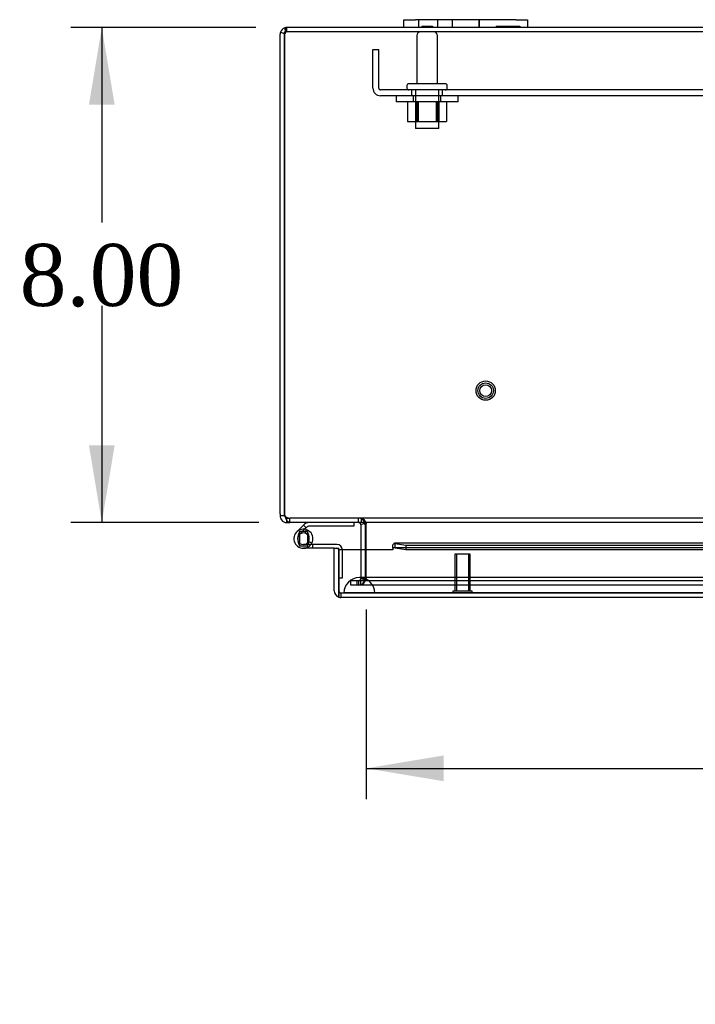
# Model space of a CAD drawing. Header units: inches. Extents: x 1 to 240, y -1 to 159.
# Tile 38 of 65: x 54 to 65, y 126 to 142. Entities that reach past the tile are written whole.
import ezdxf
from ezdxf.enums import TextEntityAlignment as Align
from ezdxf.lldxf.tags import DXFTag

# ---------------------------------------------------------------- set-up
doc = ezdxf.new("R2010")
doc.units = ezdxf.units.IN
doc.header["$MEASUREMENT"] = 0
for name, color, linetype in [('COM40679', 7, 'Continuous'), ('COM48573', 7, 'Continuous'), ('COM48603', 7, 'Continuous'), ('COM70220', 7, 'Continuous'), ('Default', 7, 'Continuous'), ('FET07720', 7, 'Continuous'), ('HNG10620-32B', 7, 'Continuous'), ('HNG10620-32C', 7, 'Continuous'), ('HNG10620-32P', 7, 'Continuous'), ('NTS166105', 7, 'Continuous'), ('STD26089', 7, 'Continuous'), ('STD26258', 7, 'Continuous'), ('WAF25059', 7, 'Continuous')]:
    doc.layers.add(name, color=color, linetype=linetype)
doc.styles.add('SEACAD_Times_New_Roman', font='times.ttf')
tags = doc.linetypes.add('HIDDEN2', pattern=[0.1875, 0.125, -0.0625]).pattern_tags.tags
tags[6:7] = [DXFTag(74, 4), DXFTag(75, 0), DXFTag(340, '0'), DXFTag(46, 0.0), DXFTag(50, 0.0), DXFTag(44, 0.0), DXFTag(45, 0.0)]
tags[4:5] = [DXFTag(74, 4), DXFTag(75, 0), DXFTag(340, '0'), DXFTag(46, 0.0), DXFTag(50, 0.0), DXFTag(44, 0.0), DXFTag(45, 0.0)]
doc.dimstyles.new('HAMMOND_(STH_-_240x160)', dxfattribs={"dimtxt": 1, "dimasz": 1.25, "dimexe": 0.5, "dimexo": 0.5, "dimgap": 0.25, "dimtad": 0, "dimtih": 1, "dimtoh": 1, "dimlfac": 0.125, "dimzin": 0, "dimdsep": 46, "dimtxsty": 'SEACAD_Times_New_Roman', "dimblk1": '_SE_FILLED', "dimblk2": '_SE_FILLED', "dimsah": 1, "dimcen": 0.5, "dimadec": 0, "dimazin": 0, "dimtfac": 0.8, "dimtofl": 0, "dimtmove": 0, "dimatfit": 3, "dimfxl": 1, "dimtolj": 1, "dimtzin": 0, "dimarcsym": 0})

# ---------------------------------------------------------------- blocks, each defined once
blk = doc.blocks.new('SE7')
at = {"layer": 'COM40679', "color": 7, "linetype": 'HIDDEN2'}
for p, q in [((59.301, 140.8), (59.301, 141.425)), ((59.301, 141.425), (59.396, 141.425)), ((59.396, 140.8), (59.396, 141.425)), ((80.176, 140.77), (59.426, 140.77)), ((80.176, 140.675), (59.426, 140.675)), ((59.926, 140.77), (59.926, 140.675)), ((60.426, 140.675), (60.426, 140.77))]:
    blk.add_line(p, q, dxfattribs=at)
for radius in [0.125, 0.03]:
    blk.add_arc((59.426, 140.8), radius, 180, 270, dxfattribs=at)
at = {"layer": 'COM48573', "color": 7, "linetype": 'HIDDEN2'}
for p, q in [((57.894, 141.697), (57.894, 141.748)), ((57.909, 141.707), (57.909, 141.779)), ((81.693, 141.707), (57.909, 141.707)), ((57.909, 133.851), (57.956, 133.851)), ((57.909, 133.813), (57.909, 133.851)), ((57.956, 133.779), (57.956, 133.851)), ((81.646, 133.851), (57.956, 133.851)), ((59.068, 133.779), (59.068, 133.851)), ((59.115, 133.779), (59.115, 133.851)), ((59.168, 133.764), (59.174, 133.765)), ((59.194, 133.751), (59.194, 133.765)), ((59.104, 133.336), (59.104, 132.876)), ((59.176, 133.336), (59.176, 132.876)), ((59.194, 132.876), (59.194, 133.336)), ((58.946, 132.766), (58.946, 132.838)), ((59.023, 132.838), (58.946, 132.838)), ((59.043, 132.838), (59.023, 132.838)), ((59.088, 132.838), (59.043, 132.838)), ((59.043, 132.838), (59.043, 132.766)), ((59.068, 132.838), (59.068, 132.766)), ((80.515, 132.838), (59.088, 132.838)), ((59.101, 132.838), (59.101, 132.766)), ((59.104, 132.876), (59.104, 132.874)), ((59.176, 132.876), (59.104, 132.876)), ((59.104, 132.874), (59.176, 132.874)), ((59.176, 132.876), (59.176, 132.874)), ((59.193, 132.874), (59.194, 132.876)), ((59.023, 132.766), (58.946, 132.766)), ((59.043, 132.766), (59.023, 132.766)), ((59.088, 132.766), (59.043, 132.766)), ((80.515, 132.766), (59.088, 132.766))]:
    blk.add_line(p, q, dxfattribs=at)
at = {"layer": 'COM48573', "color": 7, "linetype": 'Continuous'}
for p, q in [((59.801, 141.779), (57.909, 141.779)), ((77.801, 141.779), (61.801, 141.779)), ((57.801, 133.92), (57.801, 141.671)), ((57.806, 141.703), (57.873, 141.682)), ((57.873, 141.671), (57.873, 141.703)), ((57.873, 141.682), (57.873, 141.671)), ((57.873, 133.92), (57.873, 141.671)), ((57.873, 141.671), (57.873, 133.92)), ((57.801, 133.92), (57.801, 133.887)), ((57.873, 133.887), (57.801, 133.887)), ((57.873, 133.887), (57.873, 133.92)), ((57.909, 133.779), (57.909, 133.813)), ((57.909, 133.779), (57.956, 133.779)), ((68.73, 133.779), (57.956, 133.779)), ((59.104, 133.751), (59.168, 133.764)), ((59.104, 133.743), (59.104, 133.336)), ((59.176, 133.743), (59.176, 133.336)), ((59.194, 133.743), (59.194, 133.751)), ((59.194, 133.336), (59.194, 133.743))]:
    blk.add_line(p, q, dxfattribs=at)
for centre, radius, start, end in [((57.909, 141.671), 0.108, 108.1223, 162.8887), ((57.909, 141.671), 0.108, 90, 108.1223), ((58.668, 141.897), 0.802, 188.8062, 192.7764), ((58.671, 141.897), 0.804, 188.7792, 192.7493), ((57.909, 141.671), 0.108, 162.8887, 180), ((57.909, 133.887), 0.108, 180, 216.9906), ((57.909, 133.887), 0.108, 216.9906, 270), ((57.973, 133.92), 0.1, 180, 199.4457), ((57.909, 133.887), 0.036, 180, 216.9906), ((58.055, 133.914), 0.178, 188.7341, 211.1626), ((59.068, 133.743), 0.036, 11.8197, 89.9999), ((59.068, 133.743), 0.036, 0, 11.8196), ((59.106, 133.628), 0.151, 53.9395, 86.2643), ((59.068, 133.743), 0.108, 0, 11.8196)]:
    blk.add_arc(centre, radius, start, end, dxfattribs=at)
at = {"layer": 'COM48573', "color": 7, "linetype": 'HIDDEN2'}
for centre, radius, start, end in [((58.671, 141.897), 0.804, 188.7792, 190.4215), ((58.668, 141.897), 0.802, 188.8062, 190.4696), ((57.909, 141.671), 0.036, 162.1888, 180), ((57.909, 141.671), 0.036, 121.8857, 162.1888), ((58.668, 141.897), 0.802, 192.7764, 194.0612), ((58.671, 141.897), 0.804, 192.7493, 194.0193), ((57.909, 141.671), 0.036, 90, 121.8857), ((57.926, 133.914), 0.0541, 210.2275, 244.6436), ((57.909, 133.887), 0.036, 216.9906, 270), ((57.96, 133.97), 0.119, 241.5722, 268.4858), ((59.068, 133.743), 0.108, 11.8196, 90), ((59.068, 132.874), 0.108, 270, 0), ((59.068, 132.874), 0.036, 270, 0)]:
    blk.add_arc(centre, radius, start, end, dxfattribs=at)
at = {"layer": 'COM48573', "color": 7, "linetype": 'Continuous'}
blk.add_ellipse((57.909, 141.671), major_axis=(0, -0.108), ratio=0.996907, start_param=3.141593, end_param=3.457887, dxfattribs=at)
at = {"layer": 'COM48573', "color": 7, "linetype": 'HIDDEN2'}
for major_axis, start_param, end_param in [((0, 0.036), 1.259933, 1.570796), ((0, -0.036), 3.141593, 3.698102)]:
    blk.add_ellipse((57.909, 141.671), major_axis=major_axis, ratio=0.996907, start_param=start_param, end_param=end_param, dxfattribs=at)
at = {"layer": 'COM48573', "color": 7, "linetype": 'Continuous'}
for points, knots in [([(57.873, 141.703), (57.877, 141.706), (57.88, 141.709), (57.885, 141.717), (57.887, 141.72), (57.891, 141.728), (57.892, 141.732), (57.893, 141.739), (57.894, 141.743), (57.894, 141.753), (57.893, 141.759), (57.889, 141.766), (57.887, 141.768), (57.882, 141.771), (57.879, 141.773), (57.876, 141.774)], [0, 0, 0, 0, 0.125, 0.125, 0.25, 0.25, 0.375, 0.375, 0.5, 0.5, 0.75, 0.75, 0.875, 0.875, 1, 1, 1, 1]), ([(57.956, 133.779), (57.947, 133.779), (57.939, 133.783), (57.921, 133.798), (57.912, 133.809), (57.903, 133.822)], [0, 0, 0, 0, 0.5, 0.5, 1, 1, 1, 1])]:
    blk.add_open_spline(points, degree=3, knots=knots, dxfattribs=at)
at = {"layer": 'COM48573', "color": 7, "linetype": 'HIDDEN2'}
for points, knots in [([(57.875, 141.682), (57.878, 141.683), (57.881, 141.684), (57.886, 141.687), (57.889, 141.688), (57.892, 141.692), (57.894, 141.695), (57.894, 141.699), (57.892, 141.701), (57.89, 141.702)], [0, 0, 0, 0, 0.25, 0.25, 0.5, 0.5, 0.75, 0.75, 1, 1, 1, 1]), ([(57.903, 133.822), (57.912, 133.809), (57.921, 133.798), (57.939, 133.783), (57.947, 133.779), (57.956, 133.779)], [0, 0, 0, 0, 0.5, 0.5, 1, 1, 1, 1]), ([(59.194, 133.765), (59.188, 133.777), (59.181, 133.789), (59.168, 133.81), (59.162, 133.819), (59.148, 133.835), (59.142, 133.841), (59.129, 133.849), (59.122, 133.851), (59.115, 133.851)], [0, 0, 0, 0, 0.25, 0.25, 0.5, 0.5, 0.75, 0.75, 1, 1, 1, 1]), ([(59.115, 133.851), (59.122, 133.851), (59.129, 133.849), (59.142, 133.841), (59.148, 133.835), (59.162, 133.819), (59.168, 133.81), (59.181, 133.789), (59.188, 133.777), (59.194, 133.765)], [0, 0, 0, 0, 0.25, 0.25, 0.5, 0.5, 0.75, 0.75, 1, 1, 1, 1]), ([(59.193, 132.874), (59.185, 132.86), (59.177, 132.846), (59.162, 132.82), (59.155, 132.808), (59.139, 132.788), (59.132, 132.78), (59.117, 132.769), (59.109, 132.766), (59.101, 132.766)], [0, 0, 0, 0, 0.25, 0.25, 0.5, 0.5, 0.75, 0.75, 1, 1, 1, 1]), ([(59.193, 132.874), (59.177, 132.865), (59.162, 132.855), (59.132, 132.842), (59.117, 132.838), (59.101, 132.838)], [0, 0, 0, 0, 0.5, 0.5, 1, 1, 1, 1])]:
    blk.add_open_spline(points, degree=3, knots=knots, dxfattribs=at)
at = {"layer": 'COM48603', "color": 7, "linetype": 'Continuous'}
for p, q in [((58.676, 133.364), (58.748, 133.364)), ((58.676, 132.677), (58.676, 133.364)), ((58.748, 132.677), (58.748, 133.364)), ((58.748, 133.336), (58.748, 132.677)), ((59.623, 133.336), (58.748, 133.336)), ((59.623, 133.364), (59.623, 133.419)), ((59.623, 133.364), (59.623, 133.336)), ((69.213, 133.444), (59.652, 133.444)), ((59.659, 133.443), (59.832, 133.413)), ((59.659, 133.372), (59.659, 133.443)), ((59.659, 133.372), (59.832, 133.342)), ((59.832, 133.413), (69.213, 133.413)), ((59.832, 133.413), (59.832, 133.342)), ((59.832, 133.342), (69.213, 133.342)), ((58.748, 132.677), (58.748, 132.575)), ((58.748, 132.575), (58.748, 132.677)), ((80.756, 132.569), (58.784, 132.569))]:
    blk.add_line(p, q, dxfattribs=at)
at = {"layer": 'COM48603', "color": 7, "linetype": 'HIDDEN2'}
for p, q in [((79.889, 133.372), (59.652, 133.372)), ((80.756, 132.641), (58.784, 132.641)), ((58.784, 132.641), (58.784, 132.569))]:
    blk.add_line(p, q, dxfattribs=at)
at = {"layer": 'COM48603', "color": 7, "linetype": 'Continuous'}
for centre, radius, start, end in [((59.652, 133.319), 0.0534, 98.3402, 122.4219), ((59.652, 133.319), 0.0534, 82.6265, 90.2336), ((58.784, 132.677), 0.108, 180, 250.5288), ((58.784, 132.677), 0.108, 250.5288, 270)]:
    blk.add_arc(centre, radius, start, end, dxfattribs=at)
at = {"layer": 'COM48603', "color": 7, "linetype": 'HIDDEN2'}
blk.add_arc((58.784, 132.677), 0.036, 180, 270, dxfattribs=at)
blk.add_ellipse((58.784, 132.677), major_axis=(0, 0.036), ratio=0.997813, start_param=1.570796, end_param=3.141593, dxfattribs=at)
at = {"layer": 'COM48603', "color": 7, "linetype": 'Continuous'}
blk.add_ellipse((58.784, 132.677), major_axis=(0, 0.108), ratio=0.997813, start_param=2.801756, end_param=3.141593, dxfattribs=at)
blk.add_open_spline([(59.659, 133.443), (59.653, 133.445), (59.647, 133.445), (59.635, 133.436), (59.629, 133.429), (59.623, 133.419)], degree=3, knots=[0, 0, 0, 0, 0.5, 0.5, 1, 1, 1, 1], dxfattribs=at)
at = {"layer": 'COM70220', "color": 7, "linetype": 'HIDDEN2'}
for p, q in [((59.332, 132.891), (59.082, 132.891)), ((80.27, 132.891), (59.332, 132.891)), ((59.082, 132.645), (58.833, 132.643)), ((58.833, 132.643), (58.833, 132.642)), ((59.332, 132.643), (58.833, 132.643)), ((59.332, 132.642), (58.833, 132.642)), ((59.331, 132.643), (59.082, 132.645)), ((59.332, 132.645), (59.082, 132.645)), ((59.331, 132.642), (59.331, 132.643)), ((80.27, 132.645), (59.332, 132.645)), ((80.27, 132.643), (59.332, 132.643)), ((80.27, 132.642), (59.332, 132.642))]:
    blk.add_line(p, q, dxfattribs=at)
blk.add_arc((59.082, 132.641), 0.25, 0, 180, dxfattribs=at)
at = {"layer": 'FET07720', "color": 7, "linetype": 'Continuous'}
for p, q in [((59.801, 141.904), (59.989, 141.904)), ((59.801, 141.779), (59.801, 141.904)), ((59.989, 141.779), (59.801, 141.779)), ((61.614, 141.904), (59.989, 141.904)), ((61.614, 141.779), (59.989, 141.779)), ((61.614, 141.904), (61.801, 141.904)), ((61.801, 141.779), (61.614, 141.779)), ((61.801, 141.904), (61.801, 141.779))]:
    blk.add_line(p, q, dxfattribs=at)
at = {"layer": 'FET07720', "color": 7, "linetype": 'HIDDEN2'}
for p, q in [((60.036, 141.904), (60.036, 141.779)), ((60.091, 141.799), (60.091, 141.779)), ((60.091, 141.799), (60.21, 141.799)), ((60.12, 141.799), (60.12, 141.779)), ((60.207, 141.799), (60.207, 141.779)), ((60.21, 141.799), (60.21, 141.779)), ((60.21, 141.799), (60.227, 141.799)), ((60.227, 141.799), (60.227, 141.779)), ((60.227, 141.799), (60.262, 141.799)), ((60.262, 141.799), (60.262, 141.779)), ((60.348, 141.779), (60.348, 141.904)), ((60.583, 141.904), (60.583, 141.779)), ((60.583, 141.904), (60.583, 141.779)), ((61.019, 141.904), (61.019, 141.779)), ((61.02, 141.779), (61.02, 141.904)), ((61.291, 141.799), (61.291, 141.779)), ((61.291, 141.799), (61.414, 141.799)), ((61.356, 141.799), (61.356, 141.779)), ((61.4, 141.799), (61.4, 141.779)), ((61.414, 141.799), (61.414, 141.779)), ((61.414, 141.799), (61.523, 141.799)), ((61.445, 141.799), (61.445, 141.779)), ((61.454, 141.799), (61.454, 141.779)), ((61.514, 141.799), (61.514, 141.779)), ((61.523, 141.799), (61.523, 141.779)), ((61.523, 141.799), (61.568, 141.799)), ((61.554, 141.799), (61.554, 141.779)), ((61.568, 141.799), (61.568, 141.779)), ((61.568, 141.799), (61.676, 141.799)), ((61.612, 141.799), (61.612, 141.779)), ((61.676, 141.799), (61.676, 141.779))]:
    blk.add_line(p, q, dxfattribs=at)
at = {"layer": 'HNG10620-32B', "color": 7, "linetype": 'Continuous'}
for p, q in [((58.178, 133.735), (58.07, 133.627)), ((58.196, 133.753), (58.178, 133.735)), ((58.178, 133.735), (58.221, 133.693)), ((58.221, 133.693), (58.198, 133.67)), ((58.239, 133.711), (58.221, 133.693)), ((58.994, 133.719), (58.259, 133.719)), ((58.994, 133.779), (58.994, 133.719))]:
    blk.add_line(p, q, dxfattribs=at)
at = {"layer": 'HNG10620-32B', "color": 7, "linetype": 'HIDDEN2'}
for p, q in [((58.198, 133.67), (58.112, 133.584)), ((58.224, 133.665), (58.206, 133.607))]:
    blk.add_line(p, q, dxfattribs=at)
at = {"layer": 'HNG10620-32B', "color": 7, "linetype": 'Continuous'}
for centre, radius, start, end in [((58.259, 133.69), 0.089, 90, 135), ((58.259, 133.69), 0.029, 90, 135), ((58.178, 133.518), 0.154, 322.4281, 332.1819)]:
    blk.add_arc(centre, radius, start, end, dxfattribs=at)
at = {"layer": 'HNG10620-32B', "color": 7, "linetype": 'HIDDEN2'}
blk.add_arc((58.178, 133.518), 0.154, 270, 322.4281, dxfattribs=at)
at = {"layer": 'HNG10620-32C', "color": 7, "linetype": 'Continuous'}
for p, q in [((58.314, 133.446), (58.261, 133.474)), ((58.719, 133.424), (58.178, 133.424)), ((58.676, 133.364), (58.178, 133.364)), ((58.748, 132.884), (58.748, 132.884))]:
    blk.add_line(p, q, dxfattribs=at)
at = {"layer": 'HNG10620-32C', "color": 7, "linetype": 'HIDDEN2'}
for p, q in [((58.332, 133.364), (58.332, 133.424)), ((58.808, 132.884), (58.808, 133.335)), ((58.748, 132.884), (58.808, 132.884))]:
    blk.add_line(p, q, dxfattribs=at)
at = {"layer": 'HNG10620-32C', "color": 7, "linetype": 'Continuous'}
for centre, radius, start, end in [((58.178, 133.518), 0.154, 332.1819, 270), ((58.178, 133.518), 0.0938, 332.1819, 270), ((58.719, 133.335), 0.089, 0, 90)]:
    blk.add_arc(centre, radius, start, end, dxfattribs=at)
at = {"layer": 'HNG10620-32C', "color": 7, "linetype": 'HIDDEN2'}
blk.add_arc((58.719, 133.335), 0.029, 0, 90, dxfattribs=at)
at = {"layer": 'HNG10620-32P', "color": 7, "linetype": 'Continuous'}
for p, q in [((58.113, 133.633), (58.113, 133.403)), ((58.243, 133.633), (58.113, 133.633)), ((58.243, 133.633), (58.243, 133.403)), ((58.113, 133.403), (58.243, 133.403))]:
    blk.add_line(p, q, dxfattribs=at)
at = {"layer": 'HNG10620-32P', "color": 7, "linetype": 'HIDDEN2'}
for centre, radius, start, end in [((58.347, 133.513), 0.262, 152.9012, 179.0261), ((58.01, 133.513), 0.262, 0.9722, 27.1006), ((58.347, 133.522), 0.262, 180.9722, 207.1004), ((58.178, 133.518), 0.0938, 270, 332.1819), ((58.01, 133.522), 0.262, 348.7205, 359.0262), ((58.01, 133.522), 0.262, 332.9006, 337.9001)]:
    blk.add_arc(centre, radius, start, end, dxfattribs=at)
at = {"layer": 'HNG10620-32P', "color": 7, "linetype": 'Continuous'}
blk.add_arc((58.01, 133.522), 0.262, 337.9001, 348.7205, dxfattribs=at)
at = {"layer": 'NTS166105', "color": 7, "linetype": 'HIDDEN2'}
for p, q in [((59.862, 140.579), (59.862, 140.259)), ((59.989, 140.579), (59.989, 140.259)), ((60.005, 140.579), (60.005, 140.259)), ((60.023, 140.579), (60.023, 140.259)), ((60.032, 140.579), (60.032, 140.259)), ((60.323, 140.579), (60.323, 140.259)), ((60.33, 140.259), (60.33, 140.579)), ((60.347, 140.579), (60.347, 140.259)), ((60.364, 140.579), (60.364, 140.259)), ((60.492, 140.579), (60.492, 140.259)), ((59.862, 140.259), (60.005, 140.259)), ((60.005, 140.259), (60.323, 140.259)), ((60.323, 140.259), (60.492, 140.259))]:
    blk.add_line(p, q, dxfattribs=at)
at = {"layer": 'STD26089', "color": 7, "linetype": 'HIDDEN2'}
for p, q in [((60.01, 141.647), (60.01, 140.87)), ((60.342, 140.87), (60.342, 141.647)), ((59.851, 140.84), (59.851, 140.8)), ((60.471, 140.87), (59.881, 140.87)), ((60.501, 140.8), (60.501, 140.84)), ((59.989, 140.77), (59.989, 140.145)), ((60.364, 140.145), (60.364, 140.77)), ((60.364, 140.145), (59.989, 140.145))]:
    blk.add_line(p, q, dxfattribs=at)
for centre, radius, start, end in [((60.07, 141.647), 0.06, 90, 180), ((60.282, 141.647), 0.06, 0, 90), ((59.881, 140.84), 0.03, 90, 180), ((59.881, 140.8), 0.03, 180, 270), ((60.471, 140.84), 0.03, 0, 90), ((60.471, 140.8), 0.03, 270, 0)]:
    blk.add_arc(centre, radius, start, end, dxfattribs=at)
at = {"layer": 'STD26258', "color": 7, "linetype": 'HIDDEN2'}
for p, q in [((60.873, 133.266), (60.623, 133.266)), ((60.623, 133.266), (60.623, 132.672)), ((60.654, 133.266), (60.654, 132.672)), ((60.843, 133.266), (60.843, 132.672)), ((60.873, 132.672), (60.873, 133.266)), ((60.905, 132.672), (60.592, 132.672)), ((60.592, 132.672), (60.592, 132.641)), ((60.905, 132.641), (60.905, 132.672))]:
    blk.add_line(p, q, dxfattribs=at)
for radius in [0.156, 0.125, 0.0944]:
    blk.add_circle((61.123, 135.911), radius, dxfattribs=at)
at = {"layer": 'WAF25059', "color": 7, "linetype": 'HIDDEN2'}
for p, q in [((59.676, 140.675), (59.676, 140.579)), ((59.954, 140.675), (59.954, 140.579)), ((60.399, 140.579), (60.399, 140.675)), ((60.676, 140.579), (60.676, 140.675)), ((60.676, 140.579), (59.676, 140.579))]:
    blk.add_line(p, q, dxfattribs=at)
blk = doc.blocks.new('DMBLK2340')
at = {"layer": 'Default', "linetype": 'Continuous'}
for points in [[(54.712, 140.529), (55.128, 140.529), (54.92, 141.779)], [(54.712, 135.029), (54.92, 133.779), (55.128, 135.029)]]:
    blk.add_hatch(color=7, dxfattribs=at).paths.add_polyline_path(points)
at = {"layer": 'Default', "color": 7, "linetype": 'Continuous'}
for p, q in [((57.409, 141.779), (54.42, 141.779)), ((54.92, 141.779), (54.92, 138.629)), ((54.92, 137.279), (54.92, 133.779)), ((57.456, 133.779), (54.42, 133.779))]:
    blk.add_line(p, q, dxfattribs=at)
at = {"layer": 'Default', "color": 7, "linetype": 'Continuous', "style": 'SEACAD_Times_New_Roman'}
blk.add_text('8.00', height=1, dxfattribs=at).set_placement((53.593, 138.279), align=Align.TOP_LEFT)
blk = doc.blocks.new('_SE_FILLED')
at = {"color": 0}
blk.add_line((0, 0), (-1, 0), dxfattribs=at)
blk.add_solid([(0, 0), (-1, -0.1665), (-1, 0.1665), (0, 0)], dxfattribs=at)
blk = doc.blocks.new('DMBLK2359')
at = {"layer": 'Default', "linetype": 'Continuous'}
for points in [[(60.444, 129.6), (60.444, 130.016), (59.194, 129.808)], [(79.158, 129.6), (80.408, 129.808), (79.158, 130.016)]]:
    blk.add_hatch(color=7, dxfattribs=at).paths.add_polyline_path(points)
at = {"layer": 'Default', "color": 7, "linetype": 'Continuous'}
for p, q in [((59.194, 132.376), (59.194, 129.308)), ((80.408, 132.376), (80.408, 129.308)), ((59.194, 129.808), (66.205, 129.808)), ((73.398, 129.808), (80.408, 129.808))]:
    blk.add_line(p, q, dxfattribs=at)
at = {"layer": 'Default', "color": 7, "linetype": 'Continuous', "style": 'SEACAD_Times_New_Roman'}
for s, p in [('21.21', (68.095, 130.308)), ('DOOR', (67.704, 128.808)), ('OPENING', (66.555, 127.308))]:
    blk.add_text(s, height=1, dxfattribs=at).set_placement(p, align=Align.TOP_LEFT)

msp = doc.modelspace()

# ---------------------------------------------------------------- block references
at = {"layer": 'Default'}
msp.add_blockref('SE7', (0, 0), dxfattribs=at)

# ---------------------------------------------------------------- dimensions: what is measured, and where the dimension line sits
at = {"layer": 'Default', "color": 7, "linetype": 'Continuous'}
for base, p1, p2, angle, text, picture, middle, dimtype in [((54.92, 133.779), (57.909, 141.779), (57.956, 133.779), 90, '\\A1;<>', 'DMBLK2340', (54.92, 137.779), 160), ((59.194, 129.808), (59.194, 133.743), (80.408, 133.743), 0, '\\A1;<>\\PDOOR\\XOPENING', 'DMBLK2359', (69.801, 129.808), 161)]:
    dim = msp.add_linear_dim(base=base, p1=p1, p2=p2, angle=angle, text=text, dimstyle='HAMMOND_(STH_-_240x160)', override={"dimlfac": 1}, dxfattribs=at)
    dim.commit()
    dim.dimension.update_dxf_attribs({"geometry": picture, "text_midpoint": middle, "dimtype": dimtype})

doc.saveas('drawing.dxf')
